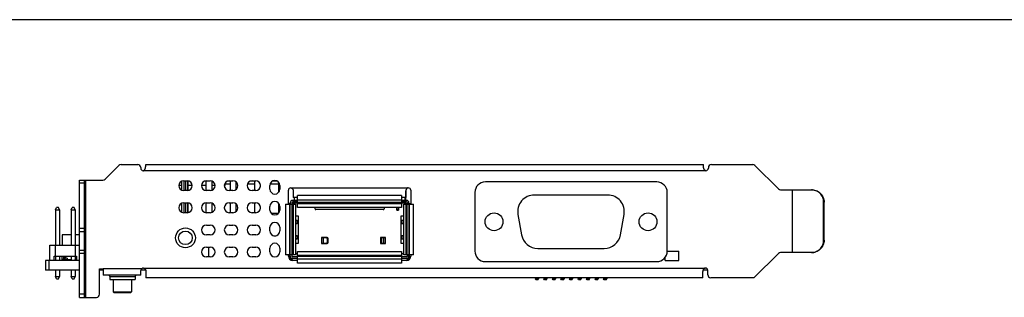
# Model space of a CAD drawing. Header units: millimetres. Extents: x -21 to 400, y 344 to 712.
# Tile 8 of 9: x 129 to 289, y 666 to 712. Entities that reach past the tile are written whole.
import ezdxf

# ---------------------------------------------------------------- set-up
doc = ezdxf.new("R2010")
doc.units = ezdxf.units.MM
doc.header["$LTSCALE"] = 23.1
doc.layers.get('0').update_dxf_attribs({"linetype": 'CONTINUOUS'})
doc.layers.add('00_COMPONENTS', color=7, linetype='CONTINUOUS')

msp = doc.modelspace()

# ---------------------------------------------------------------- linework, layer by layer
msp.add_line((-21.392, 711.553), (399.553, 711.553))
at = {"layer": '00_COMPONENTS', "color": 7}
for p, q in [((142.855, 685.602), (145.103, 687.849)), ((145.456, 687.996), (148.156, 687.996)), ((148.656, 687.496), (148.656, 687.396)), ((149.056, 686.996), (149.076, 686.996)), ((149.456, 687.766), (149.456, 687.996)), ((149.456, 687.996), (239.942, 687.996)), ((239.942, 687.766), (239.942, 687.996)), ((240.342, 686.996), (240.322, 686.996)), ((240.742, 687.496), (240.742, 687.396)), ((241.242, 687.996), (247.942, 687.996)), ((248.295, 687.849), (252.113, 684.032)), ((138.709, 666.406), (138.709, 685.456)), ((138.709, 685.456), (142.502, 685.456)), ((139.509, 666.406), (139.509, 685.456)), ((155.607, 685.366), (156.207, 685.366)), ((156.294, 685.36), (156.294, 683.771)), ((156.296, 683.771), (156.296, 685.36)), ((159.224, 685.36), (159.224, 683.771)), ((159.307, 685.366), (159.907, 685.366)), ((163.007, 685.366), (163.607, 685.366)), ((163.154, 685.366), (163.154, 683.766)), ((166.707, 685.366), (167.307, 685.366)), ((167.084, 685.366), (167.084, 683.766)), ((155.294, 683.831), (155.294, 685.3)), ((156.207, 683.766), (155.607, 683.766)), ((159.907, 683.766), (159.307, 683.766)), ((160.224, 683.833), (160.224, 685.298)), ((160.226, 683.833), (160.226, 685.298)), ((162.316, 684.969), (162.316, 684.615)), ((163.154, 684.816), (162.316, 684.816)), ((163.154, 685.316), (162.729, 685.316)), ((163.607, 683.766), (163.007, 683.766)), ((164.154, 683.984), (164.154, 685.147)), ((164.156, 683.986), (164.156, 685.145)), ((164.365, 684.816), (164.156, 684.816)), ((167.084, 684.816), (165.948, 684.816)), ((167.084, 685.316), (166.429, 685.316)), ((167.307, 683.766), (166.707, 683.766)), ((168.084, 684.381), (168.084, 684.75)), ((168.086, 684.392), (168.086, 684.74)), ((169.607, 683.996), (169.607, 684.596)), ((171.014, 684.816), (169.639, 684.816)), ((170.752, 685.316), (170.061, 685.316)), ((171.014, 685.116), (171.014, 683.475)), ((171.207, 684.596), (171.207, 683.996)), ((172.607, 681.541), (172.607, 683.812)), ((173.007, 684.212), (173.041, 684.21)), ((192.057, 684.212), (192.022, 684.21)), ((192.457, 683.812), (192.457, 681.541)), ((232.37, 685.166), (204.56, 685.166)), ((252.466, 683.886), (257.462, 683.886)), ((254.424, 673.686), (254.424, 683.886)), ((174.082, 682.166), (173.307, 682.166)), ((173.407, 683.619), (173.407, 682.612)), ((174.082, 682.612), (173.407, 682.612)), ((173.532, 682.612), (173.532, 682.166)), ((190.982, 682.97), (174.082, 682.97)), ((174.082, 681.036), (174.082, 682.97)), ((190.982, 682.226), (174.082, 682.226)), ((190.982, 682.97), (190.982, 681.036)), ((191.657, 682.612), (190.982, 682.612)), ((191.757, 682.166), (190.982, 682.166)), ((191.532, 682.166), (191.532, 682.612)), ((191.657, 683.619), (191.657, 682.612)), ((191.664, 682.166), (191.664, 683.708)), ((191.666, 682.166), (191.666, 683.726)), ((202.86, 683.466), (202.86, 673.916)), ((224.415, 683.041), (212.515, 683.041)), ((234.07, 673.916), (234.07, 683.466)), ((134.817, 680.616), (134.967, 681.016)), ((134.817, 680.616), (134.817, 674.916)), ((134.817, 680.616), (135.457, 680.616)), ((135.307, 681.016), (134.967, 681.016)), ((135.457, 680.616), (135.307, 681.016)), ((135.457, 680.616), (135.457, 674.916)), ((137.357, 680.616), (137.507, 681.016)), ((137.357, 680.616), (137.357, 674.916)), ((137.357, 680.616), (137.997, 680.616)), ((137.847, 681.016), (137.507, 681.016)), ((137.997, 680.616), (137.847, 681.016)), ((137.997, 680.616), (137.997, 674.916)), ((155.294, 680.231), (155.294, 681.7)), ((155.607, 681.766), (156.207, 681.766)), ((156.294, 681.76), (156.294, 680.171)), ((156.296, 680.171), (156.296, 681.76)), ((159.224, 681.76), (159.224, 680.171)), ((159.307, 681.766), (159.907, 681.766)), ((160.224, 680.233), (160.224, 681.698)), ((160.226, 680.233), (160.226, 681.698)), ((160.229, 680.235), (160.229, 681.696)), ((160.23, 680.235), (160.23, 681.696)), ((162.216, 680.85), (162.216, 681.081)), ((163.007, 681.766), (163.607, 681.766)), ((163.154, 681.766), (163.154, 680.166)), ((164.154, 680.384), (164.154, 681.547)), ((164.156, 680.386), (164.156, 681.545)), ((166.707, 681.766), (167.307, 681.766)), ((167.084, 681.766), (167.084, 680.166)), ((168.084, 680.781), (168.084, 681.15)), ((168.086, 680.792), (168.086, 681.14)), ((169.607, 680.596), (169.607, 681.196)), ((171.014, 681.716), (171.014, 680.075)), ((171.207, 681.196), (171.207, 680.596)), ((172.162, 681.541), (173.747, 681.541)), ((172.162, 681.541), (172.162, 673.341)), ((172.607, 681.666), (172.907, 681.666)), ((172.807, 681.666), (172.807, 681.541)), ((172.847, 681.541), (172.847, 673.341)), ((172.907, 681.766), (172.907, 681.541)), ((173.157, 681.766), (173.157, 681.541)), ((173.307, 681.666), (173.157, 681.666)), ((173.217, 673.341), (173.217, 681.541)), ((174.082, 681.916), (173.307, 681.916)), ((173.457, 681.816), (173.457, 681.916)), ((173.747, 681.541), (173.747, 673.341)), ((174.082, 681.856), (190.982, 681.856)), ((190.982, 681.036), (174.082, 681.036)), ((176.932, 680.816), (176.932, 681.036)), ((187.982, 680.666), (177.082, 680.666)), ((188.132, 681.036), (188.132, 680.816)), ((190.212, 680.566), (190.212, 681.036)), ((190.212, 680.566), (190.462, 680.566)), ((190.462, 681.036), (190.462, 680.566)), ((191.757, 681.916), (190.982, 681.916)), ((191.317, 681.541), (192.901, 681.541)), ((191.317, 673.341), (191.317, 681.541)), ((191.607, 681.916), (191.607, 681.816)), ((191.664, 681.698), (191.664, 681.916)), ((191.666, 681.696), (191.666, 681.916)), ((191.757, 681.666), (191.907, 681.666)), ((191.847, 681.541), (191.847, 673.341)), ((191.907, 681.541), (191.907, 681.766)), ((192.157, 681.541), (192.157, 681.766)), ((192.157, 681.666), (192.457, 681.666)), ((192.217, 673.341), (192.217, 681.541)), ((192.257, 681.541), (192.257, 681.666)), ((192.901, 673.341), (192.901, 681.541)), ((259.454, 675.686), (259.454, 681.886)), ((259.524, 675.686), (259.524, 681.886)), ((156.207, 680.166), (155.607, 680.166)), ((159.907, 680.166), (159.307, 680.166)), ((163.607, 680.166), (163.007, 680.166)), ((167.307, 680.166), (166.707, 680.166)), ((170.957, 680.016), (169.856, 680.016)), ((173.747, 679.666), (174.17, 679.666)), ((174.17, 679.666), (174.17, 675.166)), ((190.893, 679.666), (191.317, 679.666)), ((190.893, 675.166), (190.893, 679.666)), ((209.856, 679.872), (210.438, 676.572)), ((226.492, 676.572), (227.074, 679.872)), ((159.307, 678.166), (159.907, 678.166)), ((163.007, 678.166), (163.607, 678.166)), ((166.707, 678.166), (167.307, 678.166)), ((169.607, 677.196), (169.607, 677.796)), ((171.207, 677.796), (171.207, 677.196)), ((174.052, 678.916), (173.747, 678.916)), ((173.747, 678.416), (174.052, 678.416)), ((191.317, 678.916), (191.012, 678.916)), ((191.012, 678.416), (191.317, 678.416)), ((135.888, 676.586), (135.888, 674.916)), ((137.357, 676.586), (135.888, 676.586)), ((138.709, 676.586), (137.997, 676.586)), ((139.509, 677.076), (138.709, 677.076)), ((159.907, 676.566), (159.307, 676.566)), ((163.607, 676.566), (163.007, 676.566)), ((167.307, 676.566), (166.707, 676.566)), ((170.235, 676.416), (170.578, 676.416)), ((174.052, 676.416), (173.747, 676.416)), ((173.747, 675.916), (174.052, 675.916)), ((178.922, 676.131), (177.972, 676.131)), ((177.972, 676.131), (177.972, 676.121)), ((177.972, 676.121), (178.772, 676.121)), ((178.272, 676.121), (178.272, 675.171)), ((178.922, 675.971), (178.922, 675.321)), ((179.072, 675.311), (179.072, 675.981)), ((188.342, 676.131), (187.532, 676.131)), ((187.532, 676.131), (187.532, 676.121)), ((187.532, 676.121), (188.332, 676.121)), ((188.332, 675.171), (188.332, 676.121)), ((188.342, 675.161), (188.342, 676.131)), ((191.317, 676.416), (191.012, 676.416)), ((191.012, 675.916), (191.317, 675.916)), ((133.907, 672.416), (133.907, 674.916)), ((133.907, 674.916), (138.709, 674.916)), ((134.807, 673.116), (134.807, 674.916)), ((138.007, 674.916), (138.007, 673.116)), ((159.307, 674.566), (159.907, 674.566)), ((159.714, 672.966), (159.714, 674.566)), ((163.007, 674.566), (163.607, 674.566)), ((166.707, 674.566), (167.307, 674.566)), ((169.607, 673.796), (169.607, 674.396)), ((171.207, 674.396), (171.207, 673.796)), ((174.17, 675.166), (173.747, 675.166)), ((178.772, 675.171), (177.972, 675.171)), ((177.972, 675.171), (177.972, 675.161)), ((177.972, 675.161), (178.922, 675.161)), ((188.332, 675.171), (187.532, 675.171)), ((187.532, 675.171), (187.532, 675.161)), ((187.532, 675.161), (188.342, 675.161)), ((191.317, 675.166), (190.893, 675.166)), ((213.097, 674.341), (223.833, 674.341)), ((134.607, 672.416), (134.607, 673.116)), ((134.607, 673.116), (138.207, 673.116)), ((134.817, 673.116), (134.817, 672.416)), ((135.457, 673.116), (135.457, 672.416)), ((135.888, 672.536), (135.888, 673.116)), ((136.168, 672.686), (136.118, 672.536)), ((136.168, 672.686), (136.168, 673.116)), ((136.178, 672.436), (136.178, 673.116)), ((136.378, 672.436), (136.378, 673.116)), ((136.388, 672.686), (136.388, 673.116)), ((136.388, 672.936), (136.438, 672.786)), ((136.438, 672.536), (136.388, 672.686)), ((136.688, 672.786), (136.438, 672.786)), ((136.688, 672.786), (136.688, 672.536)), ((137.357, 673.116), (137.357, 672.416)), ((137.997, 673.116), (137.997, 672.416)), ((138.207, 673.116), (138.207, 672.416)), ((139.509, 674.026), (138.709, 674.026)), ((159.907, 672.966), (159.307, 672.966)), ((163.607, 672.966), (163.007, 672.966)), ((167.307, 672.966), (166.707, 672.966)), ((173.747, 673.341), (172.162, 673.341)), ((172.607, 673.116), (172.607, 673.341)), ((172.807, 673.341), (172.807, 673.016)), ((172.907, 672.966), (172.857, 672.966)), ((172.857, 672.716), (172.907, 672.716)), ((172.907, 672.542), (172.907, 673.341)), ((172.907, 672.666), (173.157, 672.666)), ((173.157, 673.341), (173.157, 673.116)), ((173.157, 672.745), (173.157, 672.432)), ((173.157, 672.716), (173.287, 672.716)), ((173.207, 672.729), (173.207, 672.716)), ((174.082, 672.966), (173.307, 672.966)), ((174.082, 672.716), (173.307, 672.716)), ((173.747, 673.516), (174.082, 673.516)), ((174.082, 673.846), (190.982, 673.846)), ((174.082, 671.964), (174.082, 673.846)), ((190.982, 673.026), (174.082, 673.026)), ((174.082, 672.656), (190.982, 672.656)), ((190.982, 673.846), (190.982, 671.964)), ((190.982, 673.516), (191.317, 673.516)), ((191.757, 672.966), (190.982, 672.966)), ((191.757, 672.716), (190.982, 672.716)), ((192.901, 673.341), (191.317, 673.341)), ((191.777, 672.716), (191.907, 672.716)), ((191.857, 672.716), (191.857, 672.729)), ((191.907, 673.116), (191.907, 673.341)), ((191.907, 672.432), (191.907, 672.745)), ((191.907, 672.666), (192.157, 672.666)), ((192.157, 672.542), (192.157, 673.341)), ((192.207, 672.966), (192.157, 672.966)), ((192.157, 672.716), (192.207, 672.716)), ((192.257, 673.016), (192.257, 673.341)), ((192.457, 673.341), (192.457, 673.116)), ((233.752, 672.416), (233.752, 672.932)), ((234.07, 673.94), (235.936, 673.94)), ((235.936, 672.416), (235.936, 673.94)), ((248.149, 669.576), (252.113, 673.539)), ((257.462, 673.686), (252.466, 673.686)), ((133.219, 672.416), (133.219, 670.816)), ((138.709, 672.416), (133.219, 672.416)), ((136.118, 672.536), (135.888, 672.536)), ((136.378, 672.436), (136.178, 672.436)), ((136.438, 672.536), (137.357, 672.536)), ((137.997, 672.536), (138.207, 672.536)), ((138.028, 672.416), (138.028, 672.536)), ((141.969, 666.906), (141.969, 671.016)), ((141.969, 671.016), (142.569, 671.016)), ((142.028, 671.016), (142.028, 670.816)), ((142.536, 671.016), (142.536, 670.816)), ((142.569, 671.016), (142.569, 670.016)), ((149.096, 671.176), (149.129, 671.174)), ((174.082, 672.416), (173.307, 672.416)), ((190.982, 671.964), (174.082, 671.964)), ((191.757, 672.416), (190.982, 672.416)), ((204.56, 672.216), (232.37, 672.216)), ((233.752, 672.416), (235.936, 672.416)), ((240.249, 671.176), (240.215, 671.174)), ((138.709, 670.816), (133.219, 670.816)), ((134.817, 670.816), (134.817, 669.816)), ((134.967, 669.416), (134.817, 669.816)), ((134.817, 669.816), (135.457, 669.816)), ((134.967, 669.416), (135.307, 669.416)), ((135.307, 669.416), (135.457, 669.816)), ((135.457, 670.816), (135.457, 669.816)), ((137.357, 670.816), (137.357, 669.816)), ((137.357, 669.816), (137.997, 669.816)), ((137.507, 669.416), (137.357, 669.816)), ((137.507, 669.416), (137.847, 669.416)), ((137.847, 669.416), (137.997, 669.816)), ((137.997, 670.816), (137.997, 669.816)), ((142.569, 670.816), (141.969, 670.816)), ((148.689, 670.016), (142.569, 670.016)), ((143.619, 669.816), (143.619, 669.316)), ((147.719, 669.816), (147.719, 669.316)), ((148.689, 670.016), (148.689, 670.776)), ((149.456, 670.816), (148.691, 670.816)), ((149.489, 670.583), (149.489, 669.576)), ((239.849, 669.576), (149.489, 669.576)), ((212.675, 669.576), (212.675, 669.409)), ((213.175, 669.409), (212.675, 669.409)), ((212.775, 669.236), (212.675, 669.409)), ((213.075, 669.236), (213.175, 669.409)), ((213.175, 669.576), (213.175, 669.409)), ((214.06, 669.576), (214.06, 669.409)), ((214.56, 669.409), (214.06, 669.409)), ((214.16, 669.236), (214.06, 669.409)), ((214.46, 669.236), (214.56, 669.409)), ((214.56, 669.576), (214.56, 669.409)), ((215.445, 669.576), (215.445, 669.409)), ((215.945, 669.409), (215.445, 669.409)), ((215.545, 669.236), (215.445, 669.409)), ((215.845, 669.236), (215.945, 669.409)), ((215.945, 669.576), (215.945, 669.409)), ((216.83, 669.576), (216.83, 669.409)), ((217.33, 669.409), (216.83, 669.409)), ((216.93, 669.236), (216.83, 669.409)), ((217.23, 669.236), (217.33, 669.409)), ((217.33, 669.576), (217.33, 669.409)), ((218.215, 669.576), (218.215, 669.409)), ((218.715, 669.409), (218.215, 669.409)), ((218.315, 669.236), (218.215, 669.409)), ((218.615, 669.236), (218.715, 669.409)), ((218.715, 669.576), (218.715, 669.409)), ((219.6, 669.576), (219.6, 669.409)), ((220.1, 669.409), (219.6, 669.409)), ((219.7, 669.236), (219.6, 669.409)), ((220, 669.236), (220.1, 669.409)), ((220.1, 669.576), (220.1, 669.409)), ((220.985, 669.576), (220.985, 669.409)), ((221.485, 669.409), (220.985, 669.409)), ((221.085, 669.236), (220.985, 669.409)), ((221.385, 669.236), (221.485, 669.409)), ((221.485, 669.576), (221.485, 669.409)), ((222.37, 669.576), (222.37, 669.409)), ((222.87, 669.409), (222.37, 669.409)), ((222.47, 669.236), (222.37, 669.409)), ((222.77, 669.236), (222.87, 669.409)), ((222.87, 669.576), (222.87, 669.409)), ((223.755, 669.576), (223.755, 669.409)), ((224.255, 669.409), (223.755, 669.409)), ((223.855, 669.236), (223.755, 669.409)), ((224.155, 669.236), (224.255, 669.409)), ((224.255, 669.576), (224.255, 669.409)), ((239.849, 669.576), (239.849, 670.583)), ((240.646, 670.816), (239.884, 670.816)), ((240.649, 670.076), (240.649, 670.776)), ((248.149, 669.576), (241.149, 669.576)), ((143.619, 669.316), (147.719, 669.316)), ((144.169, 669.316), (144.169, 667.316)), ((147.169, 669.316), (147.169, 667.316)), ((213.075, 669.236), (212.775, 669.236)), ((214.46, 669.236), (214.16, 669.236)), ((215.845, 669.236), (215.545, 669.236)), ((217.23, 669.236), (216.93, 669.236)), ((218.615, 669.236), (218.315, 669.236)), ((220, 669.236), (219.7, 669.236)), ((221.385, 669.236), (221.085, 669.236)), ((222.77, 669.236), (222.47, 669.236)), ((224.155, 669.236), (223.855, 669.236)), ((138.709, 666.406), (141.469, 666.406)), ((144.169, 667.316), (145.669, 667.316)), ((144.169, 667.316), (144.382, 667.316)), ((144.269, 667.216), (144.169, 667.316)), ((144.27, 667.216), (145.669, 667.216)), ((145.669, 667.316), (147.169, 667.316)), ((145.669, 667.216), (147.067, 667.216)), ((146.666, 667.317), (147.059, 667.316)), ((147.059, 667.316), (147.164, 667.316)), ((147.069, 667.216), (147.169, 667.316))]:
    msp.add_line(p, q, dxfattribs=at)
at = {"layer": '00_COMPONENTS', "color": 4}
for p, q in [((240.342, 686.996), (149.056, 686.996)), ((139.709, 685.456), (139.709, 666.406)), ((155.694, 683.766), (155.694, 685.366)), ((155.894, 685.366), (155.894, 683.766)), ((139.509, 684.956), (138.709, 684.956)), ((155.294, 684.615), (154.809, 684.615)), ((156.486, 685.315), (156.296, 685.315)), ((157.005, 684.615), (156.296, 684.615)), ((159.224, 684.615), (158.509, 684.615)), ((159.224, 685.315), (159.027, 685.315)), ((160.705, 684.615), (160.226, 684.615)), ((162.209, 684.615), (162.316, 684.615)), ((173.007, 684.212), (192.057, 684.212)), ((174.082, 682.282), (190.982, 682.282)), ((155.694, 680.166), (155.694, 681.766)), ((155.894, 681.766), (155.894, 680.166)), ((162.218, 680.837), (162.218, 681.094)), ((172.607, 681.569), (172.807, 681.569)), ((172.791, 681.541), (172.791, 673.341)), ((173.425, 673.341), (173.425, 681.541)), ((173.448, 681.766), (174.082, 681.766)), ((174.082, 681.651), (190.982, 681.651)), ((190.462, 680.716), (190.212, 680.716)), ((190.982, 681.766), (191.615, 681.766)), ((191.638, 681.541), (191.638, 673.341)), ((192.257, 681.569), (192.457, 681.569)), ((192.272, 673.341), (192.272, 681.541)), ((259.454, 681.886), (259.524, 681.886)), ((139.509, 677.576), (138.709, 677.576)), ((177.972, 676.121), (177.972, 675.171)), ((178.322, 675.171), (178.322, 676.121)), ((187.532, 676.121), (187.532, 675.171)), ((187.732, 675.171), (187.732, 676.121)), ((187.973, 676.121), (187.973, 675.171)), ((188.031, 675.171), (188.031, 676.121)), ((259.454, 675.686), (259.524, 675.686)), ((136.378, 673.036), (136.178, 673.036)), ((136.178, 672.571), (136.378, 672.571)), ((139.509, 673.526), (138.709, 673.526)), ((173.043, 672.816), (172.907, 672.816)), ((173.157, 672.566), (172.907, 672.566)), ((190.982, 673.231), (174.082, 673.231)), ((190.982, 672.599), (174.082, 672.599)), ((192.157, 672.566), (191.907, 672.566)), ((192.157, 672.816), (192.021, 672.816)), ((133.719, 672.416), (133.719, 670.816)), ((138.028, 672.474), (138.207, 672.474)), ((148.769, 671.016), (142.569, 671.016)), ((149.089, 671.176), (240.249, 671.176)), ((143.619, 669.816), (147.719, 669.816)), ((139.509, 666.906), (138.709, 666.906))]:
    msp.add_line(p, q, dxfattribs=at)
at = {"layer": '00_COMPONENTS', "color": 7}
for points in [[(144.382, 667.316), (144.671, 667.317), (144.849, 667.317), (145.043, 667.317), (145.247, 667.317), (145.457, 667.316), (145.669, 667.316)], [(145.669, 667.316), (145.881, 667.316), (146.091, 667.317), (146.295, 667.317), (146.488, 667.317), (146.666, 667.317)]]:
    msp.add_lwpolyline(points, dxfattribs=at)
for centre, radius in [((205.97, 678.691), 1.45), ((230.96, 678.691), 1.45), ((155.907, 676.076), 1.608)]:
    msp.add_circle(centre, radius, dxfattribs=at)
at = {"layer": '00_COMPONENTS', "color": 4}
msp.add_circle((155.907, 676.076), 1.105, dxfattribs=at)
at = {"layer": '00_COMPONENTS', "color": 7}
for centre, radius, start, end in [((145.456, 687.496), 0.5, 90, 135), ((148.156, 687.496), 0.5, 0, 90), ((149.056, 687.396), 0.4, 180, 270), ((240.342, 687.396), 0.4, 270, 360), ((241.242, 687.496), 0.5, 90, 180), ((247.942, 687.496), 0.5, 45, 90), ((142.502, 685.956), 0.5, 270, 315), ((155.607, 684.566), 0.8, 90, 270), ((156.207, 684.566), 0.8, 270, 90), ((159.307, 684.566), 0.8, 90, 270), ((159.907, 684.566), 0.8, 270, 90), ((163.007, 684.566), 0.8, 90, 270), ((163.607, 684.566), 0.8, 270, 90), ((166.707, 684.566), 0.8, 90, 270), ((167.307, 684.566), 0.8, 270, 90), ((170.407, 684.596), 0.8, 0, 180), ((161.016, 684.615), 1.3, 344.2863, 359.99988), ((170.407, 683.996), 0.8, 180, 360), ((173.007, 683.812), 0.4, 90, 180), ((192.057, 683.812), 0.4, 0, 90), ((204.56, 683.466), 1.7, 90, 180), ((232.37, 683.466), 1.7, 0, 90), ((252.466, 684.386), 0.5, 225, 270), ((173.307, 681.766), 0.4, 90, 180), ((191.757, 681.766), 0.4, 360, 90), ((212.515, 680.341), 2.7, 90, 190), ((224.415, 680.341), 2.7, 350, 90), ((155.607, 680.966), 0.8, 90, 270), ((156.207, 680.966), 0.8, 270, 90), ((159.307, 680.966), 0.8, 90, 270), ((159.907, 680.966), 0.8, 270, 90), ((163.007, 680.966), 0.8, 90, 270), ((163.607, 680.966), 0.8, 270, 90), ((166.707, 680.966), 0.8, 90, 270), ((167.307, 680.966), 0.8, 270, 90), ((170.407, 681.196), 0.8, 0, 180), ((170.407, 680.596), 0.8, 180, 360), ((173.307, 681.766), 0.15, 90, 180), ((173.307, 681.816), 0.15, 270, 360), ((177.082, 680.816), 0.15, 180, 270), ((187.982, 680.816), 0.15, 270, 360), ((191.757, 681.816), 0.15, 180, 270), ((191.757, 681.766), 0.15, 360, 90), ((155.318, 673.05), 7.249, 90.18627, 91.18621), ((159.307, 677.366), 0.8, 90, 270), ((159.907, 677.366), 0.8, 270, 90), ((163.007, 677.366), 0.8, 90, 270), ((163.607, 677.366), 0.8, 270, 90), ((166.707, 677.366), 0.8, 90, 270), ((167.307, 677.366), 0.8, 270, 90), ((170.407, 677.796), 0.8, 0, 180), ((170.407, 677.196), 0.8, 180, 360), ((178.772, 675.971), 0.15, 0, 90), ((178.922, 675.981), 0.15, 0, 90), ((213.097, 677.041), 2.7, 190, 270), ((223.833, 677.041), 2.7, 270, 350), ((159.307, 673.766), 0.8, 90, 270), ((159.907, 673.766), 0.8, 270, 90), ((163.007, 673.766), 0.8, 90, 270), ((163.607, 673.766), 0.8, 270, 90), ((166.707, 673.766), 0.8, 90, 270), ((167.307, 673.766), 0.8, 270, 90), ((170.407, 674.396), 0.8, 0, 180), ((178.772, 675.321), 0.15, 270, 360), ((178.922, 675.311), 0.15, 270, 360), ((170.407, 673.796), 0.8, 180, 360), ((173.307, 673.116), 0.7, 180, 270), ((172.857, 673.016), 0.3, 240.0533, 270), ((172.857, 673.016), 0.05, 180, 270), ((173.307, 673.116), 0.4, 180, 270), ((173.307, 673.116), 0.15, 180, 270), ((191.757, 673.116), 0.7, 270, 360), ((191.757, 673.116), 0.4, 270, 360), ((191.757, 673.116), 0.15, 270, 360), ((192.207, 673.016), 0.05, 270, 360), ((192.207, 673.016), 0.3, 270, 299.9467), ((204.56, 673.916), 1.7, 180, 270), ((232.37, 673.916), 1.7, 270, 360), ((252.466, 673.186), 0.5, 90, 135), ((149.089, 670.776), 0.4, 90, 180), ((240.249, 670.776), 0.4, 0, 90), ((143.419, 669.816), 0.2, 0, 90), ((147.919, 669.816), 0.2, 90, 180), ((241.149, 670.076), 0.5, 180, 270), ((141.469, 666.906), 0.5, 270, 360)]:
    msp.add_arc(centre, radius, start, end, dxfattribs=at)
for points, knots in [([(149.076, 686.996), (149.086, 686.997), (149.106, 687), (149.136, 687.012), (149.167, 687.03), (149.199, 687.053), (149.23, 687.082), (149.262, 687.119), (149.293, 687.163), (149.322, 687.215), (149.351, 687.275), (149.377, 687.341), (149.4, 687.413), (149.427, 687.511), (149.449, 687.628), (149.456, 687.722), (149.456, 687.766)], [0, 0, 0, 0, 0.0324876, 0.0673921, 0.1056927, 0.1480703, 0.195186, 0.2477804, 0.3065562, 0.371877, 0.4440109, 0.5230361, 0.6069285, 0.6922872, 0.8548673, 1, 1, 1, 1]), ([(240.322, 686.996), (240.312, 686.997), (240.292, 687), (240.261, 687.012), (240.231, 687.03), (240.199, 687.053), (240.168, 687.082), (240.136, 687.119), (240.105, 687.163), (240.076, 687.215), (240.047, 687.275), (240.021, 687.341), (239.998, 687.413), (239.971, 687.511), (239.949, 687.628), (239.942, 687.722), (239.942, 687.766)], [0, 0, 0, 0, 0.0324876, 0.0673921, 0.1056927, 0.1480703, 0.195186, 0.2477804, 0.3065562, 0.371877, 0.4440109, 0.5230361, 0.6069285, 0.6922872, 0.8548673, 1, 1, 1, 1]), ([(173.007, 684.212), (173.009, 684.212), (173.021, 684.212), (173.032, 684.211), (173.041, 684.21)], [0, 0, 0, 0, 0.2230706, 1, 1, 1, 1]), ([(173.041, 684.21), (173.061, 684.208), (173.091, 684.2), (173.13, 684.182), (173.171, 684.159), (173.224, 684.118), (173.282, 684.051), (173.333, 683.964), (173.373, 683.861), (173.398, 683.744), (173.405, 683.662), (173.407, 683.619)], [0, 0, 0, 0, 0.0804104, 0.1236938, 0.1696543, 0.2708934, 0.3879973, 0.5225225, 0.6701291, 0.8285404, 1, 1, 1, 1]), ([(192.022, 684.21), (192.002, 684.208), (191.972, 684.2), (191.934, 684.182), (191.892, 684.159), (191.84, 684.118), (191.782, 684.051), (191.731, 683.964), (191.69, 683.861), (191.665, 683.744), (191.658, 683.662), (191.657, 683.619)], [0, 0, 0, 0, 0.0804104, 0.1236938, 0.1696543, 0.2708934, 0.3879973, 0.5225225, 0.6701291, 0.8285404, 1, 1, 1, 1]), ([(192.057, 684.212), (192.054, 684.212), (192.043, 684.212), (192.031, 684.211), (192.022, 684.21)], [0, 0, 0, 0, 0.2230706, 1, 1, 1, 1]), ([(259.454, 681.886), (259.454, 682.016), (259.429, 682.278), (259.315, 682.656), (259.129, 683.004), (258.88, 683.309), (258.576, 683.559), (258.229, 683.745), (257.853, 683.86), (257.592, 683.886), (257.462, 683.886)], [0, 0, 0, 0, 0.125195, 0.2504498, 0.3755584, 0.5006107, 0.62557, 0.750414, 0.8752723, 1, 1, 1, 1]), ([(257.532, 683.886), (257.662, 683.886), (257.923, 683.86), (258.299, 683.745), (258.646, 683.559), (258.95, 683.309), (259.199, 683.004), (259.384, 682.656), (259.498, 682.278), (259.524, 682.016), (259.524, 681.886)], [0, 0, 0, 0, 0.1247277, 0.249586, 0.37443, 0.4993893, 0.6244416, 0.7495502, 0.874805, 1, 1, 1, 1]), ([(174.052, 678.916), (174.053, 678.916), (174.057, 678.915), (174.061, 678.911), (174.066, 678.904), (174.07, 678.896), (174.074, 678.885), (174.079, 678.867), (174.085, 678.84), (174.09, 678.803), (174.094, 678.76), (174.097, 678.714), (174.098, 678.666), (174.097, 678.617), (174.094, 678.571), (174.09, 678.528), (174.085, 678.491), (174.079, 678.464), (174.074, 678.446), (174.07, 678.435), (174.066, 678.427), (174.061, 678.421), (174.057, 678.417), (174.053, 678.416), (174.052, 678.416)], [0, 0, 0, 0, 0.0088418, 0.0197874, 0.0339274, 0.0517099, 0.0732838, 0.0985778, 0.1596262, 0.2330934, 0.3163503, 0.4064314, 0.4999754, 0.5935199, 0.683602, 0.7668671, 0.8403454, 0.9014058, 0.9267064, 0.9482848, 0.9660699, 0.9802116, 0.991158, 1, 1, 1, 1]), ([(190.966, 678.666), (190.966, 678.682), (190.967, 678.714), (190.969, 678.76), (190.973, 678.803), (190.979, 678.84), (190.984, 678.867), (190.99, 678.885), (190.994, 678.896), (190.998, 678.904), (191.002, 678.911), (191.007, 678.915), (191.01, 678.916), (191.012, 678.916)], [0, 0, 0, 0, 0.1867267, 0.3672881, 0.5339115, 0.6807419, 0.8028089, 0.853408, 0.8965687, 0.932141, 0.9604241, 0.9823161, 1, 1, 1, 1]), ([(191.012, 678.416), (191.01, 678.416), (191.007, 678.417), (191.002, 678.421), (190.998, 678.427), (190.994, 678.435), (190.99, 678.446), (190.984, 678.464), (190.979, 678.491), (190.973, 678.528), (190.969, 678.571), (190.967, 678.617), (190.966, 678.649), (190.966, 678.666)], [0, 0, 0, 0, 0.0176839, 0.0395759, 0.067859, 0.1034313, 0.146592, 0.1971911, 0.3192581, 0.4660885, 0.6327119, 0.8132733, 1, 1, 1, 1]), ([(174.052, 676.416), (174.053, 676.416), (174.057, 676.415), (174.061, 676.411), (174.066, 676.404), (174.07, 676.396), (174.074, 676.385), (174.079, 676.367), (174.085, 676.34), (174.09, 676.303), (174.094, 676.26), (174.097, 676.214), (174.098, 676.166), (174.097, 676.117), (174.094, 676.071), (174.09, 676.028), (174.085, 675.991), (174.079, 675.964), (174.074, 675.946), (174.07, 675.935), (174.066, 675.927), (174.061, 675.921), (174.057, 675.917), (174.053, 675.916), (174.052, 675.916)], [0, 0, 0, 0, 0.0088418, 0.0197874, 0.0339274, 0.0517099, 0.0732838, 0.0985778, 0.1596262, 0.2330934, 0.3163503, 0.4064314, 0.4999754, 0.5935199, 0.683602, 0.7668671, 0.8403454, 0.9014058, 0.9267064, 0.9482848, 0.9660699, 0.9802116, 0.991158, 1, 1, 1, 1]), ([(190.966, 676.166), (190.966, 676.182), (190.967, 676.214), (190.969, 676.26), (190.973, 676.303), (190.979, 676.34), (190.984, 676.367), (190.99, 676.385), (190.994, 676.396), (190.998, 676.404), (191.002, 676.411), (191.007, 676.415), (191.01, 676.416), (191.012, 676.416)], [0, 0, 0, 0, 0.1867267, 0.3672881, 0.5339115, 0.6807419, 0.8028089, 0.853408, 0.8965687, 0.932141, 0.9604241, 0.9823161, 1, 1, 1, 1]), ([(191.012, 675.916), (191.01, 675.916), (191.007, 675.917), (191.002, 675.921), (190.998, 675.927), (190.994, 675.935), (190.99, 675.946), (190.984, 675.964), (190.979, 675.991), (190.973, 676.028), (190.969, 676.071), (190.967, 676.117), (190.966, 676.149), (190.966, 676.166)], [0, 0, 0, 0, 0.0176839, 0.0395759, 0.067859, 0.1034313, 0.146592, 0.1971911, 0.3192581, 0.4660885, 0.6327119, 0.8132733, 1, 1, 1, 1]), ([(257.462, 673.686), (257.592, 673.686), (257.853, 673.711), (258.229, 673.826), (258.576, 674.012), (258.88, 674.262), (259.129, 674.567), (259.315, 674.915), (259.429, 675.293), (259.454, 675.555), (259.454, 675.686)], [0, 0, 0, 0, 0.1247277, 0.249586, 0.37443, 0.4993893, 0.6244416, 0.7495502, 0.874805, 1, 1, 1, 1]), ([(259.524, 675.686), (259.524, 675.555), (259.498, 675.293), (259.384, 674.915), (259.199, 674.567), (258.95, 674.262), (258.646, 674.012), (258.299, 673.826), (257.923, 673.711), (257.662, 673.686), (257.532, 673.686)], [0, 0, 0, 0, 0.125195, 0.2504498, 0.3755584, 0.5006107, 0.62557, 0.750414, 0.8752723, 1, 1, 1, 1]), ([(149.096, 671.176), (149.099, 671.176), (149.11, 671.176), (149.121, 671.175), (149.129, 671.174)], [0, 0, 0, 0, 0.2241059, 1, 1, 1, 1]), ([(149.129, 671.174), (149.149, 671.172), (149.179, 671.164), (149.217, 671.146), (149.258, 671.123), (149.31, 671.083), (149.356, 671.029), (149.39, 670.977), (149.423, 670.915), (149.456, 670.829), (149.481, 670.715), (149.487, 670.635), (149.489, 670.594)], [0, 0, 0, 0, 0.0809353, 0.1244473, 0.1706157, 0.2723092, 0.3903379, 0.4564693, 0.5264759, 0.6747329, 0.8316628, 1, 1, 1, 1]), ([(240.215, 671.174), (240.195, 671.172), (240.164, 671.163), (240.126, 671.146), (240.084, 671.122), (240.032, 671.082), (239.974, 671.014), (239.923, 670.928), (239.882, 670.825), (239.858, 670.708), (239.851, 670.626), (239.849, 670.583)], [0, 0, 0, 0, 0.0804104, 0.1236938, 0.1696543, 0.2708934, 0.3879973, 0.5225225, 0.6701291, 0.8285404, 1, 1, 1, 1]), ([(240.249, 671.176), (240.246, 671.176), (240.235, 671.176), (240.223, 671.175), (240.215, 671.174)], [0, 0, 0, 0, 0.2230706, 1, 1, 1, 1])]:
    msp.add_open_spline(points, degree=3, knots=knots, dxfattribs=at)
at = {"layer": '00_COMPONENTS', "color": 4}
for points, knots in [([(174.052, 678.916), (174.02, 678.916), (173.955, 678.902), (173.873, 678.847), (173.819, 678.764), (173.806, 678.698), (173.806, 678.666)], [0, 0, 0, 0, 0.2480468, 0.4972422, 0.7480531, 1, 1, 1, 1]), ([(173.806, 678.666), (173.806, 678.633), (173.819, 678.568), (173.873, 678.484), (173.955, 678.429), (174.02, 678.416), (174.052, 678.416)], [0, 0, 0, 0, 0.2519469, 0.5027578, 0.7519532, 1, 1, 1, 1]), ([(191.257, 678.666), (191.257, 678.698), (191.245, 678.764), (191.19, 678.847), (191.108, 678.902), (191.044, 678.916), (191.012, 678.916)], [0, 0, 0, 0, 0.2519469, 0.5027578, 0.7519532, 1, 1, 1, 1]), ([(191.012, 678.416), (191.044, 678.416), (191.108, 678.429), (191.19, 678.484), (191.245, 678.568), (191.257, 678.633), (191.257, 678.666)], [0, 0, 0, 0, 0.2480468, 0.4972422, 0.7480531, 1, 1, 1, 1]), ([(174.052, 676.416), (174.02, 676.416), (173.955, 676.402), (173.873, 676.347), (173.819, 676.264), (173.806, 676.198), (173.806, 676.166)], [0, 0, 0, 0, 0.2480468, 0.4972422, 0.7480531, 1, 1, 1, 1]), ([(173.806, 676.166), (173.806, 676.133), (173.819, 676.068), (173.873, 675.984), (173.955, 675.929), (174.02, 675.916), (174.052, 675.916)], [0, 0, 0, 0, 0.2519469, 0.5027578, 0.7519532, 1, 1, 1, 1]), ([(191.257, 676.166), (191.257, 676.198), (191.245, 676.264), (191.19, 676.347), (191.108, 676.402), (191.044, 676.416), (191.012, 676.416)], [0, 0, 0, 0, 0.2519469, 0.5027578, 0.7519532, 1, 1, 1, 1]), ([(191.012, 675.916), (191.044, 675.916), (191.108, 675.929), (191.19, 675.984), (191.245, 676.068), (191.257, 676.133), (191.257, 676.166)], [0, 0, 0, 0, 0.2480468, 0.4972422, 0.7480531, 1, 1, 1, 1])]:
    msp.add_open_spline(points, degree=3, knots=knots, dxfattribs=at)

doc.saveas('drawing.dxf')
